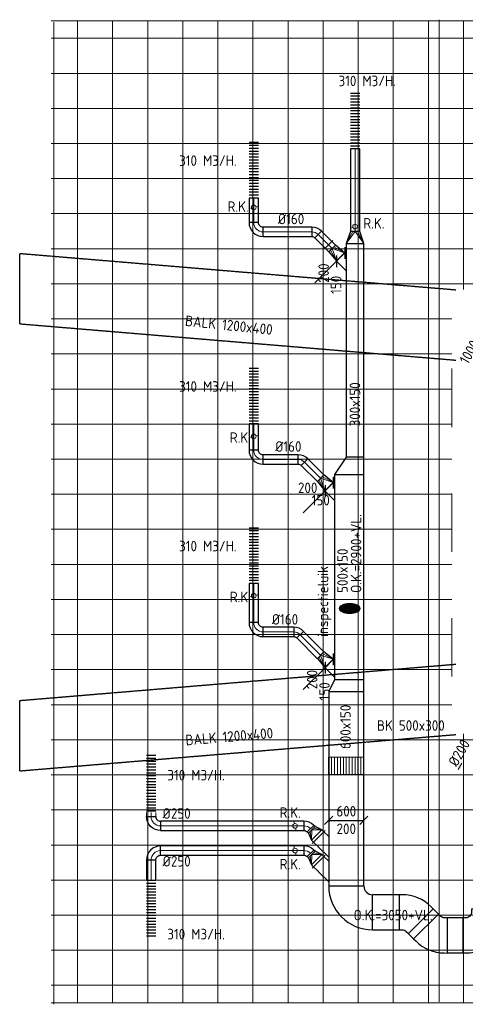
# Model space of a CAD drawing. Header units: millimetres. Extents: x -73785 to 23627, y 5976 to 52620.
# Tile 24 of 56: x -64972 to -57351, y 23732 to 40575. Entities that reach past the tile are written whole.
import ezdxf
from ezdxf.enums import TextEntityAlignment as Align

# ---------------------------------------------------------------- set-up
doc = ezdxf.new("R2010")
doc.units = ezdxf.units.MM
doc.linetypes.add('HIDDEN', pattern=[9.525, 6.35, -3.175])
for name, color, linetype in [('4plfd', 254, 'Continuous'), ('BALKEN', 7, 'Continuous'), ('WL570---_RETOUR', 100, 'Continuous'), ('WM570---_RETOUR', 2, 'Continuous')]:
    doc.layers.add(name, color=color, linetype=linetype)
for name, color, linetype, lineweight in [('WL570---_BESTAAND-ALGMEEN', 161, 'Continuous', 0), ('WL570---_BESTAAND-HARTLIJN', 161, 'Continuous', 0), ('WL570---_BESTAAND-MAATVOERING', 161, 'Continuous', 0), ('WL570---_BESTAAND-RETOUR', 140, 'Continuous', 0), ('WL570---_BESTAAND-TOEVOER', 180, 'Continuous', 0)]:
    doc.layers.add(name, color=color, linetype=linetype, lineweight=lineweight)
doc.styles.add('ISO', font='ISO', dxfattribs={"height": 162})
doc.styles.add('MAATVOERING', font='ISO')

# ---------------------------------------------------------------- blocks, each defined once
blk = doc.blocks.new('Groep-50')
at = {"color": 8, "linetype": 'Continuous', "lineweight": 13}
blk.add_line((-59169, 39428), (-59169, 22628), dxfattribs=at)
blk = doc.blocks.new('Groep-52')
at = {"color": 8, "linetype": 'Continuous', "lineweight": 13}
for p, q in [((-54889.66, 39410), (-65800.8, 39410)), ((-65757.5, 22585), (-65757.5, 39385)), ((-65350.8, 39410), (-65350.8, 22610)), ((-64750.8, 39410), (-64750.8, 22610)), ((-64150.8, 39410), (-64150.8, 22610)), ((-63550.8, 39410), (-63550.8, 22610)), ((-62950.8, 39410), (-62950.8, 22610)), ((-62350.8, 39410), (-62350.8, 22610)), ((-61750.8, 39410), (-61750.8, 22610)), ((-61150.8, 39410), (-61150.8, 22610)), ((-60550.8, 39410), (-60550.8, 22610)), ((-59950.8, 39410), (-59950.8, 22610)), ((-59350.8, 39410), (-59350.8, 22610)), ((-58750.8, 39410), (-58750.8, 34810)), ((-58150.8, 39410), (-58150.8, 34810)), ((-58150.8, 39410), (-58150.8, 34810)), ((-57550.8, 39410), (-57550.8, 34810)), ((-56950.8, 39410), (-56950.8, 34810)), ((-56350.8, 39410), (-56350.8, 34810)), ((-55750.8, 39410), (-55750.8, 35528.34)), ((-55150.8, 39410), (-55150.8, 36466.7)), ((-65800.8, 39110), (-54823.26, 39110)), ((-54550.8, 38748.14), (-54550.8, 37208.02)), ((-65800.8, 38510), (-54288.64, 38510)), ((-65800.8, 37910), (-53848.82, 37910)), ((-53950.8, 38055.32), (-53950.8, 37817.02)), ((-54457.82, 37310), (-65800.8, 37310)), ((-65800.8, 36710), (-54967.6, 36710)), ((-65800.8, 36110), (-55397.78, 36110)), ((-65800.8, 35510), (-55761.02, 35510)), ((-65800.8, 34910), (-56066, 34910)), ((-65800.8, 34310), (-58950.6, 34310)), ((-65800.8, 33710), (-58950.6, 33710)), ((-58950.6, 32460), (-58950.6, 33460)), ((-65800.8, 33110), (-58950.6, 33110)), ((-65800.8, 32510), (-58950.6, 32510)), ((-65800.8, 31910), (-58950.6, 31910)), ((-65800.8, 31310), (-58950.6, 31310)), ((-58950.6, 31325), (-58950.6, 30325)), ((-65800.8, 30710), (-58950.6, 30710)), ((-65800.8, 30110), (-58950.6, 30110)), ((-65800.8, 29510), (-58950.6, 29510)), ((-58950.6, 28190), (-58950.6, 29190)), ((-65800.8, 28910), (-58950.6, 28910)), ((-65800.8, 28310), (-58950.6, 28310)), ((-65800.8, 27710), (-58950.6, 27710)), ((-58750.8, 27210), (-58750.8, 22610)), ((-58150.8, 22610), (-58150.8, 27210)), ((-57550.8, 22610), (-57550.8, 27210)), ((-56950.8, 22610), (-56950.8, 27210)), ((-56350.8, 22610), (-56350.8, 27210)), ((-65800.8, 27110), (-56066, 27110)), ((-65800.8, 26510), (-55761.02, 26510)), ((-55750.8, 22610), (-55750.8, 26491.66)), ((-65800.8, 25910), (-55397.78, 25910)), ((-55150.8, 22610), (-55150.8, 25553.3)), ((-65800.8, 25310), (-54967.6, 25310)), ((-54550.8, 23215.78), (-54550.8, 24811.98)), ((-54457.82, 24710), (-65800.8, 24710)), ((-65800.8, 24110), (-53848.82, 24110)), ((-53950.8, 23889.16), (-53950.8, 24202.98)), ((-65800.8, 23510), (-54288.64, 23510)), ((-65800.8, 22910), (-54823.26, 22910)), ((-54889.66, 22610), (-65800.8, 22610))]:
    blk.add_line(p, q, dxfattribs=at)
blk = doc.blocks.new('Block plafond 2e verd')
at = {"layer": '4plfd'}
for name in ['Groep-50', 'Groep-52']:
    blk.add_blockref(name, (73180, -19000), dxfattribs=at)
blk = doc.blocks.new('MVLINE')
blk.add_line((35.4, -35.4), (-35.4, 35.4))
blk = doc.blocks.new('KARH')
for p, q in [((1, 0.5), (0, 0.5)), ((0, -0.5), (1, -0.5))]:
    blk.add_line(p, q)
at = {"invisible_edges": 15}
blk.add_3dface([(0, 0.5), (0, -0.5), (1, -0.5), (1, 0.5)], dxfattribs=at)
blk = doc.blocks.new('VRO200150001602000H')
blk.add_lwpolyline([(0, 100), (0, -100), (200, -80), (200, 80)], close=True)
at = {"layer": 'WL570---_BESTAAND-RETOUR'}
for p, q in [((0, 100), (200, 40)), ((0, -100), (200, -40))]:
    blk.add_line(p, q, dxfattribs=at)
blk.add_lwpolyline([(0, -100), (0, -100), (200, 0), (0, 100)], dxfattribs=at)
blk = doc.blocks.new('ORK16000000')
at = {"layer": 'WL570---_BESTAAND-TOEVOER'}
for p, q in [((39, 10), (77, 21)), ((-39, -10), (-77, -21))]:
    blk.add_line(p, q, dxfattribs=at)
blk.add_circle((0, 0), 40, dxfattribs=at)
blk = doc.blocks.new('KARO')
for p, q in [((1, 0.5), (0, 0.5)), ((0, -0.5), (1, -0.5))]:
    blk.add_line(p, q)
at = {"invisible_edges": 15}
blk.add_3dface([(0, 0.5), (0, -0.5), (1, -0.5), (1, 0.5)], dxfattribs=at)
at = {"layer": 'WL570---_BESTAAND-HARTLIJN'}
blk.add_line((0, 0), (1, 0), dxfattribs=at)
blk = doc.blocks.new('FLLINE160')
blk.add_line((0, -80), (0, 80))
blk = doc.blocks.new('OEX16000100700')
at = {"rotation": 90}
for p in [(0, -50), (0, -100), (0, -150), (0, -200), (0, -250), (0, -300), (0, -350), (0, -400), (0, -450), (0, -500), (0, -550), (0, -600), (0, -650), (0, -700), (0, -750), (0, -800), (0, -850), (0, -900), (0, -950), (0, -1000)]:
    blk.add_blockref('FLLINE160', p, dxfattribs=at)
blk = doc.blocks.new('VBO60020000050901-100')
blk.add_lwpolyline([(-300, -450), (300, -450), (300, -400, 0.414214), (-400, 300), (-450, 300), (-450, -300), (-400, -300, -0.414214), (-300, -400)], format="xyb", close=True)
blk = doc.blocks.new('VV360020060015003000GO')
for p, q in [((0, 300), (300, 300)), ((0, -300), (300, -300))]:
    blk.add_line(p, q)
at = {"layer": 'WL570---_BESTAAND-RETOUR'}
for p, q in [((0, -300), (0, 300)), ((0, 250), (300, 250)), ((0, 200), (300, 200)), ((300, -300), (300, 300)), ((0, 150), (300, 150)), ((0, 100), (300, 100)), ((0, 50), (300, 50)), ((0, 0), (300, 0)), ((0, -50), (300, -50)), ((0, -100), (300, -100)), ((0, -150), (300, -150)), ((0, -200), (300, -200)), ((0, -250), (300, -250))]:
    blk.add_line(p, q, dxfattribs=at)
blk = doc.blocks.new('VV160015050015002000LG')
blk.add_lwpolyline([(0, -300), (200, -300), (200, 200), (0, 300)], close=True)
at = {"invisible_edges": 15}
blk.add_3dface([(0, -300), (200, -300), (200, 200), (0, 300)], dxfattribs=at)
blk = doc.blocks.new('VV150015030015003000LG')
blk.add_lwpolyline([(0, -250), (300, -250), (300, 50), (0, 250)], close=True)
at = {"invisible_edges": 15}
blk.add_3dface([(0, -250), (300, -250), (300, 50), (0, 250)], dxfattribs=at)
blk = doc.blocks.new('VRO300150001602000H')
blk.add_lwpolyline([(0, 150), (0, -150), (200, -80), (200, 80)], close=True)
at = {"layer": 'WL570---_BESTAAND-RETOUR'}
for p, q in [((0, 150), (200, 40)), ((0, -150), (200, -40))]:
    blk.add_line(p, q, dxfattribs=at)
blk.add_lwpolyline([(0, -150), (0, -150), (200, 0), (0, 150)], dxfattribs=at)
blk = doc.blocks.new('VBO60020000050451-100')
blk.add_lwpolyline([(-300, -216), (300, -216), (300, -166, 0.198912), (95, 329), (60, 365), (-365, -60), (-329, -95, -0.198912), (-300, -166)], format="xyb", close=True)
blk = doc.blocks.new('VPB60015060020000891-1')
for p, q in [((-300, 450), (300, 450)), ((300, 450), (300, 450)), ((450, -300), (450, 300)), ((450, 300), (450, 300))]:
    blk.add_line(p, q)
for radius in [750, 150]:
    blk.add_arc((450, 450), radius, 180, 270)
blk = doc.blocks.new('OBO16000090H')
blk.add_lwpolyline([(80, -160, 0.414214), (-160, 80), (-160, -80, -0.414214), (-80, -160)], format="xyb", close=True)
at = {"invisible_edges": 15}
for points in [[(-146, -81), (-118, 76), (-160, 80), (-160, -80)], [(-133, -85), (-78, 66), (-118, 76), (-146, -81)], [(-120, -91), (-40, 48), (-78, 66), (-133, -85)], [(-109, -99), (-6, 24), (-40, 48), (-120, -91)], [(-99, -109), (24, -6), (-6, 24), (-109, -99)], [(-91, -120), (48, -40), (24, -6), (-99, -109)], [(-85, -133), (66, -78), (48, -40), (-91, -120)], [(-81, -146), (76, -118), (66, -78), (-85, -133)], [(-80, -160), (80, -160), (76, -118), (-81, -146)]]:
    blk.add_3dface(points, dxfattribs=at)
at = {"layer": 'WL570---_BESTAAND-HARTLIJN'}
blk.add_arc((-160, -160), 160, 0, 90, dxfattribs=at)
blk = doc.blocks.new('OBO16000045H')
blk.add_lwpolyline([(80, -66, 0.198912), (10, 103), (-103, -10, -0.198912), (-80, -66)], format="xyb", close=True)
at = {"invisible_edges": 15}
for points in [[(-99, -15), (24, 88), (10, 103), (-103, -10)], [(-94, -20), (37, 71), (24, 88), (-99, -15)], [(-91, -26), (48, 54), (37, 71), (-94, -20)], [(-87, -32), (58, 35), (48, 54), (-91, -26)], [(-85, -39), (66, 16), (58, 35), (-87, -32)], [(-83, -46), (72, -4), (66, 16), (-85, -39)], [(-81, -52), (76, -25), (72, -4), (-83, -46)], [(-80, -59), (79, -45), (76, -25), (-81, -52)], [(-80, -66), (80, -66), (79, -45), (-80, -59)]]:
    blk.add_3dface(points, dxfattribs=at)
at = {"layer": 'WL570---_BESTAAND-HARTLIJN'}
blk.add_arc((-160, -66), 160, 0, 45, dxfattribs=at)
blk = doc.blocks.new('VRO2502000016020000-0')
for p, q in [((0, 155), (0, -155)), ((50, -125), (50, 125)), ((170, -80), (170, 80))]:
    blk.add_line(p, q)
blk.add_lwpolyline([(0, 125), (0, -125), (50, -125), (170, -80), (200, -80), (200, 80), (170, 80), (50, 125)], close=True)
at = {"layer": 'WL570---_BESTAAND-RETOUR'}
for p, q in [((50, 125), (170, 40)), ((50, -125), (170, -40))]:
    blk.add_line(p, q, dxfattribs=at)
blk.add_lwpolyline([(50, -125), (170, 0), (50, 125)], dxfattribs=at)
blk = doc.blocks.new('OBO16000045L')
blk.add_lwpolyline([(80, 0, 0.198912), (10, 170), (-103, 57, -0.198912), (-80, 0)], format="xyb", close=True)
at = {"invisible_edges": 15}
for points in [[(-99, 51), (24, 154), (10, 170), (-103, 57)], [(-94, 46), (37, 138), (24, 154), (-99, 51)], [(-91, 40), (48, 120), (37, 138), (-94, 46)], [(-87, 34), (58, 101), (48, 120), (-91, 40)], [(-85, 27), (66, 82), (58, 101), (-87, 34)], [(-83, 21), (72, 62), (66, 82), (-85, 27)], [(-81, 14), (76, 42), (72, 62), (-83, 21)], [(-80, 7), (79, 21), (76, 42), (-81, 14)], [(-80, 0), (80, 0), (79, 21), (-80, 7)]]:
    blk.add_3dface(points, dxfattribs=at)
at = {"layer": 'WL570---_BESTAAND-HARTLIJN'}
blk.add_arc((-160, 0), 160, 0, 45, dxfattribs=at)

msp = doc.modelspace()

# ---------------------------------------------------------------- hatches: boundary and pattern name
at = {"layer": 'WL570---_BESTAAND-ALGMEEN'}
h = msp.add_hatch(dxfattribs=at)
h.set_pattern_fill('ANSI31', color=256, scale=3.5, style=0)
h.set_pattern_definition([(45, (-56671.297, 11406.705), (-7.857724, 7.857724), [])])
edge = h.paths.add_edge_path()
edge.add_ellipse((-59328, 30503), major_axis=(-178, 0), ratio=0.489711, start_angle=0, end_angle=360)

# ---------------------------------------------------------------- linework, layer by layer
at = {"layer": 'BALKEN', "color": 2, "linetype": 'HIDDEN'}
for p, q in [((-64972, 36577), (-57512, 35955)), ((-64972, 35373), (-64972, 36577)), ((-64972, 35373), (-57512, 34751)), ((-64972, 28929), (-57512, 29551)), ((-64972, 27725), (-64972, 28929)), ((-64972, 27725), (-57512, 28347))]:
    msp.add_line(p, q, dxfattribs=at)
at = {"layer": 'WL570---_BESTAAND-ALGMEEN'}
msp.add_ellipse((-59328, 30503), major_axis=(-178, 0), ratio=0.489711, dxfattribs=at)
at = {"layer": 'WL570---_BESTAAND-MAATVOERING'}
msp.add_line((-57476, 27749), (-57413, 27857), dxfattribs=at)
at = {"layer": 'WL570---_RETOUR'}
for p, q in [((-59531, 36422), (-59390, 36281)), ((-59729, 32492), (-59588, 32351)), ((-59729, 29468), (-59588, 29327)), ((-59865, 26425), (-59687, 26248)), ((-59865, 26003), (-59687, 25825))]:
    msp.add_line(p, q, dxfattribs=at)
at = {"layer": 'WM570---_RETOUR'}
for points in [[(-59411, 36585), (-59565, 36431), (-59925, 36071)], [(-59609, 32655), (-59762, 32502), (-60122, 32142)], [(-59609, 29631), (-59762, 29478), (-60122, 29118)], [(-59687, 26877), (-59087, 26877)]]:
    msp.add_lwpolyline(points, dxfattribs=at)

# ---------------------------------------------------------------- block references
at = {"layer": 'WL570---_BESTAAND-RETOUR'}
for p, rotation in [((-60970, 37364), 180), ((-59237, 37036), 180), ((-60970, 33447), 180), ((-60970, 30721), 180), ((-60263, 26784), 270), ((-60263, 26361), 270)]:
    msp.add_blockref('ORK16000000', p, dxfattribs=dict(at, rotation=rotation))
for name, p, xscale, yscale, zscale, rotation in [('KARH', (-59486, 36518), 36.26669450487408, 200, 150, 315), ('KARH', (-59684, 32589), 36.26669450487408, 200, 150, 315), ('KARO', (-62725, 26944), 67.3336816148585, 160, 160, 90), ('KARH', (-58114, 25154), 128.91511757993, 600, 200, 315)]:
    msp.add_blockref(name, p, dxfattribs=dict(at, xscale=xscale, yscale=yscale, zscale=zscale, rotation=rotation))
at = {"layer": 'WL570---_RETOUR', "xscale": -1}
for name, p, rotation in [('OEX16000100700', (-59237, 38314), 180), ('OEX16000100700', (-60970, 37472), 180), ('OEX16000100700', (-60970, 33609), 180), ('OEX16000100700', (-60970, 30879), 180), ('OEX16000100700', (-62725, 26988), 180), ('OBO16000090H', (-62725, 26784), 90)]:
    msp.add_blockref(name, p, dxfattribs=dict(at, rotation=rotation))
at = {"layer": 'WL570---_RETOUR'}
for name, p, xscale, yscale, zscale, rotation in [('KARO', (-59237, 36949), 1414.013011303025, 160, 160, 90), ('KARO', (-60970, 37520), 414.740979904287, 160, 160, 270), ('KARO', (-59866, 36898), 337.2744645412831, 160, 160, 315), ('MVLINE', (-59690, 36727), 2, 2, 2, 90), ('KARH', (-59237, 33093), 3656.217582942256, 300, 150, 90), ('KARO', (-60970, 33654), 442.2658826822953, 160, 160, 270), ('KARO', (-60100, 33005), 388.700321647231, 160, 160, 315.0000000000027), ('KARH', (-59337, 32793), 3509.457553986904, 500, 150, 270), ('KARO', (-60970, 30928), 666.0452244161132, 160, 160, 270), ('KARO', (-60174, 30055), 492.7801038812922, 160, 160, 315.000000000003), ('KARH', (-59684, 29565), 36.26669450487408, 200, 150, 315), ('KARH', (-59387, 25756), 3325.998658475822, 600, 150, 89.99999999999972), ('KARO', (-60113, 26784), 2452.318721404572, 160, 160, 180), ('KARH', (-59858, 26595), 115.8942969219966, 250, 200, 315.0000000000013), ('KARO', (-60113, 26361), 2452.318721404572, 160, 160, 180), ('KARO', (-62725, 25851), 350.6351801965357, 160, 160, 90), ('KARH', (-59858, 26173), 115.8942969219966, 250, 200, 315.0000000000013)]:
    msp.add_blockref(name, p, dxfattribs=dict(at, xscale=xscale, yscale=yscale, zscale=zscale, rotation=rotation))
for name, p, rotation in [('OBO16000090H', (-60970, 36945), 180), ('OBO16000045H', (-59913, 36945), 45), ('VRO300150001602000H', (-59237, 36749), 90), ('VRO200150001602000H', (-59486, 36518), 135), ('OBO16000090H', (-60970, 33052), 180), ('OBO16000045H', (-60147, 33052), 45.00000000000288), ('VV150015030015003000LG', (-59337, 32793), 90), ('VRO200150001602000H', (-59684, 32589), 135), ('OBO16000090H', (-60970, 30102), 180), ('OBO16000045H', (-60220, 30102), 45.00000000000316), ('VRO200150001602000H', (-59684, 29565), 135), ('VV160015050015002000LG', (-59387, 29083), 90), ('VV360020060015003000GO', (-59387, 27661), 90), ('OBO16000045L', (-60000, 26737), 45), ('VRO2502000016020000-0', (-59858, 26595), 135.0000000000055), ('OBO16000045L', (-60000, 26315), 45), ('OBO16000090H', (-62725, 26361), 90), ('VRO2502000016020000-0', (-59858, 26173), 135.0000000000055), ('VBO60020000050451-100', (-58266, 25306), 45), ('VBO60020000050451-100', (-57870, 24910), 225), ('VBO60020000050901-100', (-56944, 24910), 270)]:
    msp.add_blockref(name, p, dxfattribs=dict(at, rotation=rotation))
for name, p, xscale, yscale, zscale in [('KARO', (-60810, 36945), 830.0790547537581, 160, 160), ('KARO', (-60810, 33052), 596.3376059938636, 160, 160), ('KARO', (-60810, 30102), 522.7420861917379, 160, 160), ('KARH', (-58937, 25306), 455.4949775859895, 600, 200), ('KARH', (-57654, 24910), 258.7854935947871, 600, 200)]:
    msp.add_blockref(name, p, dxfattribs=dict(at, xscale=xscale, yscale=yscale, zscale=zscale))
for name, p in [('OEX16000100700', (-62725, 25899)), ('VPB60015060020000891-1', (-59387, 25306))]:
    msp.add_blockref(name, p, dxfattribs=at)
at = {"layer": 'WM570---_RETOUR'}
msp.add_blockref('Block plafond 2e verd', (-71812, 20147), dxfattribs=at)
at = {"layer": 'WM570---_RETOUR', "xscale": 2, "yscale": 2, "zscale": 2}
for p, rotation in [((-59411, 36585), 135), ((-59553, 36443), 135), ((-59609, 32655), 135), ((-59750, 32514), 135), ((-59609, 29631), 135), ((-59750, 29490), 135), ((-59687, 26877), 89.9999999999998), ((-59087, 26877), 89.9999999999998)]:
    msp.add_blockref('MVLINE', p, dxfattribs=dict(at, rotation=rotation))

# ---------------------------------------------------------------- texts
at = {"layer": 'BALKEN', "color": 2, "linetype": 'HIDDEN', "style": 'ISO'}
for rotation, p in [(354.0237, (-62151, 35338)), (4.764, (-62129, 28160))]:
    msp.add_text('BALK 1200x400', height=180, rotation=rotation, dxfattribs=at).set_placement(p)
at = {"layer": 'WL570---_BESTAAND-MAATVOERING', "style": 'ISO'}
for s, p in [('1000x200', (-57306, 34667)), ('%%C200', (-57497, 27784))]:
    msp.add_text(s, height=180, rotation=60, dxfattribs=at).set_placement(p)
at = {"layer": 'WL570---_RETOUR', "style": 'MAATVOERING'}
msp.add_text('R.K.', height=180, dxfattribs=at).set_placement((-61418, 37287))
at = {"layer": 'WM570---_RETOUR', "style": 'MAATVOERING'}
for s, p in [('310 M3/H.', (-59520, 39437)), ('310 M3/H.', (-62246, 38074)), ('R.K.', (-59095, 37001)), ('310 M3/H.', (-62246, 34211)), ('R.K.', (-61379, 33337)), ('310 M3/H.', (-62246, 31481)), ('R.K.', (-61379, 30610)), ('BK 500x300', (-58862, 28411)), ('310 M3/H.', (-62447, 27562)), ('%%c250', (-62527, 26907)), ('R.K.', (-60527, 26921)), ('%%c250', (-62527, 26089)), ('R.K.', (-60527, 26040)), ('O.K.=3050+VL.', (-59261, 25169)), ('310 M3/H.', (-62447, 24843))]:
    msp.add_text(s, height=180, dxfattribs=at).set_placement(p)
for s, p in [('%%c160', (-60106, 37076)), ('%%c160', (-60153, 33184)), ('200', (-59881, 32477)), ('150', (-59669, 32265)), ('%%c160', (-60210, 30227))]:
    msp.add_text(s, height=180, dxfattribs=at).set_placement(p, align=Align.RIGHT)
for s, p in [('200', (-59684, 36406)), ('150', (-59472, 36194)), ('200', (-59881, 29453)), ('150', (-59669, 29241))]:
    msp.add_text(s, height=180, rotation=90, dxfattribs=at).set_placement(p, align=Align.RIGHT)
for s, p in [('300x150', (-59149, 33618)), ('O.K.=2900+VL.', (-59130, 30770)), ('500x150', (-59361, 30770)), ('inspectieluik.', (-59696, 30017)), ('600x150', (-59311, 28099))]:
    msp.add_text(s, height=180, rotation=90, dxfattribs=at).set_placement(p)
for s, p in [('600', (-59387, 26944)), ('200', (-59387, 26644))]:
    msp.add_text(s, height=180, dxfattribs=at).set_placement(p, align=Align.CENTER)

doc.saveas('drawing.dxf')
